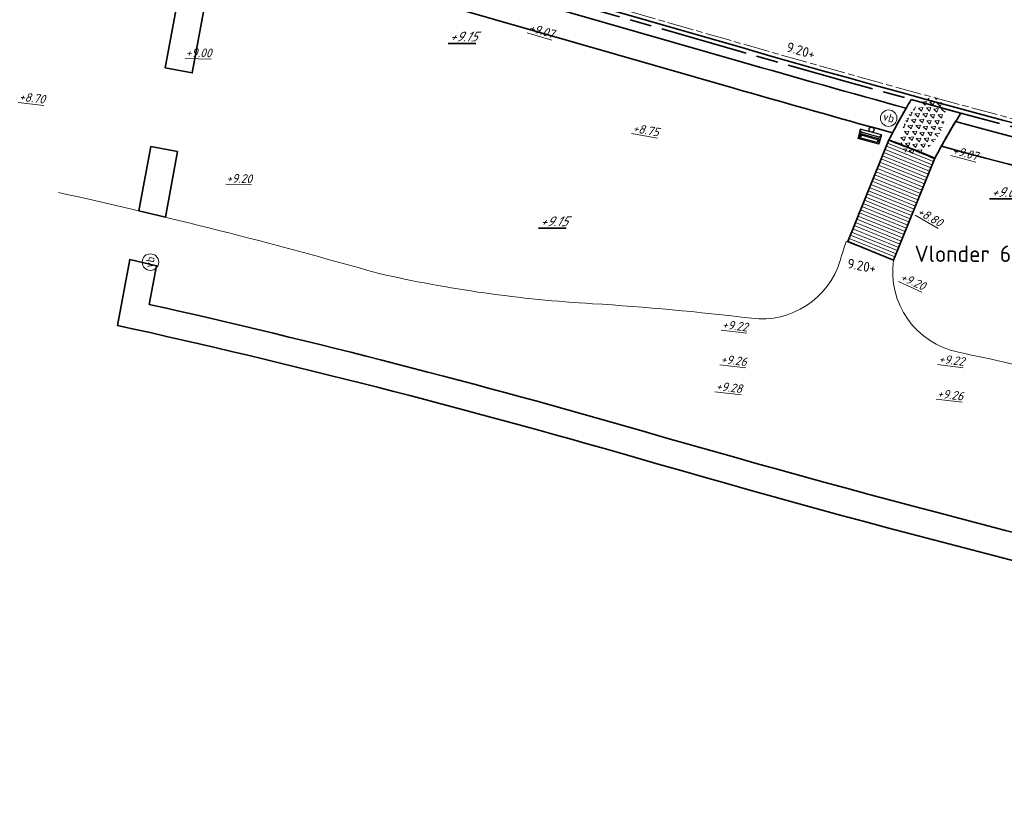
# Model space of a CAD drawing. Header units: metres. Extents: x 167072 to 168585, y 462393 to 462997.
# Tile 2 of 95: x 167507 to 167543, y 462534 to 462562. Entities that reach past the tile are written whole.
import ezdxf
from ezdxf.enums import TextEntityAlignment as Align

# ---------------------------------------------------------------- set-up
doc = ezdxf.new("R2010")
doc.units = ezdxf.units.M
doc.header["$LTSCALE"] = 0.2
doc.linetypes.add('ACAD_ISO08W100', pattern=[36, 24, -3, 6, -3])
doc.linetypes.add('VH-OPSLUITBAND_150X250', pattern=[24, 16, -2, 4, -2])
doc.layers.get('0').update_dxf_attribs({"lineweight": 25})
for name, color, linetype, lineweight in [('B-RO-OG-HOOGTEPUNT-BOMEN-T18', 253, 'Continuous', 35), ('B-RO-OG-HOOGTEPUNT-T18', 253, 'Continuous', 13), ('B-WE-VH-VERHARDING_HALFVERHARDING-G', 252, 'Continuous', 18), ('N-WE-GR-HAAG-G', 251, 'GR-HAAG1', 35), ('N-WE-IE-MEUBILAIR_WATERWEGMEUBILAIR_VLONDER-A', 11, 'Continuous', 15), ('N-WE-IE-MEUBILAIR_WATERWEGMEUBILAIR_VLONDER-T', 4, 'Continuous', 35), ('N-WE-IE-MEUBILAIR_WEGMEUBILAIR_AFVALBAK-S', 7, 'Continuous', 25), ('N-WE-IE-MEUBILAIR_WEGMEUBILAIR_VERKEERSBORD-S', 7, 'Continuous', 25), ('N-WE-KW-KUNSTWERK_BRUG_VOETGANGERSBRUG-G', 170, 'Continuous', 35), ('N-WE-VH-KANTOPSLUITING_OPSLUITBAND_150X250-G', 150, 'VH-OPSLUITBAND_150X250', 35), ('N-WE-VH-KANTOPSLUITING_VOORKANTBAND_OB_150x250-G', 3, 'Continuous', 35), ('N-WE-VH-KANTVERHARDING_BSS_LANGS_BAND_DUBBELE_STREKLAAG-G', 10, 'ACAD_ISO08W100', 18), ('N-WE-VH-VERHARDING_HALFVERHARDING-G', 1, 'Continuous', 35), ('N-WE-VH-VERHARDING_HALFVERHARDING_GRAVEL-S', 11, 'Continuous', 13), ('X-XX-AL-HOOGTELABEL-T25', 1, 'Continuous', 25)]:
    doc.layers.add(name, color=color, linetype=linetype, lineweight=lineweight)
doc.styles.add('NLCS-ISO', font='NLCS-ISO.ttf')
doc.styles.add('NLCS-ISO-M200-T18', font='NLCS-ISO.ttf', dxfattribs={"height": 0.36})
doc.styles.add('NLCS-ISO-M200-T18_CURSIEF', font='NLCS-ISO.ttf', dxfattribs={"oblique": 30, "height": 0.36})
doc.styles.add('ROMANS2-cur', font='NLCS-ISO.ttf', dxfattribs={"oblique": 20})
doc.linetypes.add('GR-HAAG1', pattern='A,6,[176,NLCS.SHX,S=0.125,R=0,X=0,Y=0],-2', length=8)

# ---------------------------------------------------------------- blocks, each defined once
blk = doc.blocks.new('SIE-WEG_AFVALBAK_TYPE_02')
at = {"linetype": 'Continuous'}
for p, q in [((0.4, -0.091), (-0.4, -0.091)), ((-0.34, -0.195), (-0.4, -0.091)), ((-0.34, -0.252), (-0.4, -0.441)), ((0.34, -0.195), (-0.34, -0.195)), ((-0.34, -0.252), (-0.34, -0.195)), ((0.34, -0.252), (-0.34, -0.252)), ((-0.302, -0.297), (-0.333, -0.397)), ((0.302, -0.297), (-0.302, -0.297)), ((0.302, -0.297), (0.333, -0.397)), ((0.34, -0.195), (0.4, -0.091)), ((0.34, -0.252), (0.34, -0.195)), ((0.34, -0.252), (0.4, -0.441)), ((0.4, -0.441), (-0.4, -0.441)), ((0.333, -0.397), (-0.333, -0.397))]:
    blk.add_line(p, q, dxfattribs=at)
for p, q in [((-0.4, -0.091), (-0.4, -0.441)), ((0.4, -0.091), (0.4, -0.441))]:
    blk.add_line(p, q)
blk.add_circle((0, 0), 0.0908, dxfattribs=at)
blk = doc.blocks.new('SVH-GRAVEL-SO')
for p, q in [((-4.58, 1.77), (-4.69, 1.91)), ((-3.83, 2.42), (-4.03, 1.62)), ((-3.33, 1.77), (-3.83, 2.42)), ((-2.58, 2.42), (-2.78, 1.62)), ((-2.08, 1.77), (-2.58, 2.42)), ((-1.98, 3.07), (-2.03, 2.87)), ((-2.03, 2.87), (-1.33, 3.02)), ((-1.33, 2.42), (-1.53, 1.62)), ((-1.33, 3.02), (-1.44, 3.16)), ((-0.83, 1.77), (-1.33, 2.42)), ((-0.68, 3.24), (-0.78, 2.87)), ((-0.78, 2.87), (-0.08, 3.02)), ((-0.08, 2.42), (-0.28, 1.62)), ((-0.08, 3.02), (-0.27, 3.26)), ((0.42, 1.77), (-0.08, 2.42)), ((0.57, 3.25), (0.47, 2.87)), ((0.47, 2.87), (1.17, 3.02)), ((1.17, 2.42), (0.97, 1.62)), ((1.17, 3.02), (1.02, 3.22)), ((1.67, 1.77), (1.17, 2.42)), ((1.78, 3.11), (1.72, 2.87)), ((1.72, 2.87), (2.32, 2.99)), ((2.42, 2.42), (2.22, 1.62)), ((2.23, 2.05), (2.23, 2.05)), ((2.23, 2.05), (2.23, 2.05)), ((2.92, 1.77), (2.42, 2.42)), ((3.67, 2.42), (3.47, 1.62)), ((4.17, 1.77), (3.67, 2.42)), ((4.78, 1.84), (4.72, 1.62)), ((-5.74, 0.37), (-5.08, 0.52)), ((-5.08, 0.52), (-5.48, 1.04)), ((-4.95, 1.69), (-4.58, 1.77)), ((-4.33, 1.17), (-4.53, 0.37)), ((-4.53, 0.37), (-3.83, 0.52)), ((-3.83, 0.52), (-4.33, 1.17)), ((-4.03, 1.62), (-3.33, 1.77)), ((-3.08, 1.17), (-3.28, 0.37)), ((-3.28, 0.37), (-2.58, 0.52)), ((-2.58, 0.52), (-3.08, 1.17)), ((-2.78, 1.62), (-2.08, 1.77)), ((-1.83, 1.17), (-2.03, 0.37)), ((-2.03, 0.37), (-1.33, 0.52)), ((-1.33, 0.52), (-1.83, 1.17)), ((-1.53, 1.62), (-0.83, 1.77)), ((-0.58, 1.17), (-0.78, 0.37)), ((-0.78, 0.37), (-0.08, 0.52)), ((-0.08, 0.52), (-0.58, 1.17)), ((-0.28, 1.62), (0.42, 1.77)), ((0.67, 1.17), (0.47, 0.37)), ((0.47, 0.37), (1.17, 0.52)), ((1.17, 0.52), (0.67, 1.17)), ((0.97, 1.62), (1.67, 1.77)), ((1.92, 1.17), (1.72, 0.37)), ((1.72, 0.37), (2.42, 0.52)), ((2.42, 0.52), (1.92, 1.17)), ((2.22, 1.62), (2.92, 1.77)), ((3.17, 1.17), (2.97, 0.37)), ((2.97, 0.37), (3.67, 0.52)), ((3.67, 0.52), (3.17, 1.17)), ((3.47, 1.62), (4.17, 1.77)), ((4.42, 1.17), (4.22, 0.37)), ((4.22, 0.37), (4.92, 0.52)), ((4.92, 0.52), (4.42, 1.17)), ((4.72, 1.62), (4.97, 1.67)), ((5.59, 0.83), (5.47, 0.37)), ((5.47, 0.37), (5.73, 0.42)), ((-5.08, -0.08), (-5.28, -0.88)), ((-5.28, -0.88), (-4.58, -0.73)), ((-4.58, -0.73), (-5.08, -0.08)), ((-4.33, -1.33), (-4.51, -2.05)), ((-3.83, -1.98), (-4.33, -1.33)), ((-3.83, -0.08), (-4.03, -0.88)), ((-4.03, -0.88), (-3.33, -0.73)), ((-3.33, -0.73), (-3.83, -0.08)), ((-3.08, -1.33), (-3.28, -2.13)), ((-2.58, -1.98), (-3.08, -1.33)), ((-2.58, -0.08), (-2.78, -0.88)), ((-2.78, -0.88), (-2.08, -0.73)), ((-2.08, -0.73), (-2.58, -0.08)), ((-1.83, -1.33), (-2.03, -2.13)), ((-1.33, -1.98), (-1.83, -1.33)), ((-1.33, -0.08), (-1.53, -0.88)), ((-1.53, -0.88), (-0.83, -0.73)), ((-0.83, -0.73), (-1.33, -0.08)), ((-0.58, -1.33), (-0.78, -2.13)), ((-0.08, -1.98), (-0.58, -1.33)), ((-0.08, -0.08), (-0.28, -0.88)), ((-0.28, -0.88), (0.42, -0.73)), ((0.42, -0.73), (-0.08, -0.08)), ((0.67, -1.33), (0.47, -2.13)), ((1.17, -1.98), (0.67, -1.33)), ((1.17, -0.08), (0.97, -0.88)), ((0.97, -0.88), (1.67, -0.73)), ((1.67, -0.73), (1.17, -0.08)), ((1.92, -1.33), (1.72, -2.13)), ((2.42, -1.98), (1.92, -1.33)), ((2.42, -0.08), (2.22, -0.88)), ((2.22, -0.88), (2.92, -0.73)), ((2.92, -0.73), (2.42, -0.08)), ((3.17, -1.33), (2.97, -2.13)), ((3.67, -1.98), (3.17, -1.33)), ((3.67, -0.08), (3.47, -0.88)), ((3.47, -0.88), (4.17, -0.73)), ((4.17, -0.73), (3.67, -0.08)), ((4.42, -1.33), (4.22, -2.13)), ((4.8, -1.82), (4.42, -1.33)), ((4.92, -0.08), (4.72, -0.88)), ((4.72, -0.88), (5.42, -0.73)), ((5.42, -0.73), (4.92, -0.08)), ((-4.41, -2.11), (-3.83, -1.98)), ((-3.28, -2.13), (-2.58, -1.98)), ((-2.58, -2.58), (-2.66, -2.9)), ((-2.25, -3.01), (-2.58, -2.58)), ((-2.03, -2.13), (-1.33, -1.98)), ((-1.33, -2.58), (-1.47, -3.16)), ((-0.83, -3.23), (-1.33, -2.58)), ((-0.78, -2.13), (-0.08, -1.98)), ((-0.08, -2.58), (-0.25, -3.26)), ((0.42, -3.23), (-0.08, -2.58)), ((0.29, -3.26), (0.42, -3.23)), ((0.47, -2.13), (1.17, -1.98)), ((1.17, -2.58), (1.01, -3.22)), ((1.6, -3.14), (1.17, -2.58)), ((1.72, -2.13), (2.42, -1.98)), ((2.42, -2.58), (2.32, -2.99)), ((2.66, -2.9), (2.42, -2.58)), ((2.97, -2.13), (3.67, -1.98)), ((4.22, -2.13), (4.44, -2.09))]:
    blk.add_line(p, q)
at = {"style": 'NLCS-ISO', "flags": 1}
blk.add_attdef('FUNCTIE', text='', height=1.8, dxfattribs=at).set_placement((0.05, -4.2), align=Align.MIDDLE_CENTER)
blk = doc.blocks.new('SIE-WEG_PAAL_VERKEERSBORD-SO')
at = {"color": 0, "linetype": 'ByBlock', "lineweight": 18}
blk.add_circle((0, 0), 1.5, dxfattribs=at)
at = {"color": 0, "linetype": 'ByBlock', "lineweight": 18, "style": 'NLCS-ISO'}
blk.add_text('vb', height=1.5, dxfattribs=at).set_placement((0, 0.13), align=Align.MIDDLE_CENTER)

msp = doc.modelspace()

# ---------------------------------------------------------------- hatches: boundary and pattern name
at = {"layer": 'N-WE-IE-MEUBILAIR_WATERWEGMEUBILAIR_VLONDER-A'}
h = msp.add_hatch(dxfattribs=at)
h.set_pattern_fill('ANSI31', angle=135)
h.set_pattern_definition([(157.9678, (167536.9614, 462554.03866), (-0.046891, -0.1158716), [])])
edge = h.paths.add_edge_path()
edge.add_line((167536.961, 462554.039), (167538.462, 462557.746))
edge.add_arc((167521.741, 462513.329), 47.46, 67.1981, 69.3713, ccw=False)
edge.add_line((167540.134, 462557.08), (167538.63, 462553.363))
edge.add_line((167538.63, 462553.363), (167536.961, 462554.039))

# ---------------------------------------------------------------- linework, layer by layer
at = {"layer": 'B-WE-VH-VERHARDING_HALFVERHARDING-G'}
msp.add_lwpolyline([(167508.167, 462555.827, -0.015769), (167519.815, 462552.881, 0.041696), (167527.65, 462551.772, -0.015362), (167533.446, 462551.24, 0.364939), (167536.684, 462553.35, -0.006936), (167536.904, 462554.044), (167538.63, 462553.363, 0.396377), (167540.995, 462550.001, -0.020845), (167548.656, 462548.088, 0.054735), (167588.237, 462539.077)], format="xyb", dxfattribs=at)
at = {"layer": 'N-WE-GR-HAAG-G'}
for points in [[(167538.594, 462558.004, -0.009805), (167539.092, 462558.904, -0.003106), (167533.076, 462560.595), (167513.163, 462566.324), (167512.061, 462560.374), (167513.044, 462560.191), (167513.946, 462565.058), (167532.799, 462559.634, 0.0027), (167538.038, 462558.157)], [(167585.123, 462537.65), (167582.94, 462534.993, -0.029321), (167529.491, 462547.121, 0.015189), (167511.479, 462551.747), (167511.74, 462553.156), (167510.766, 462553.39), (167510.32, 462550.981, -0.015978), (167529.213, 462546.161, 0.02963), (167583.346, 462533.912), (167586.294, 462537.501)]]:
    msp.add_lwpolyline(points, format="xyb", close=True, dxfattribs=at)
msp.add_lwpolyline([(167586.537, 462547.665, -0.00844), (167569.833, 462550.838), (167569.965, 462551.474, -0.014859), (167540.893, 462558.414, 0.010586), (167540.376, 462557.518), (167541.125, 462557.315, 0.014109), (167568.783, 462550.699), (167568.651, 462550.063, 0.009431), (167587.352, 462546.51), (167587.463, 462547.151, 0.002419), (167592.275, 462546.354), (167586.472, 462539.293), (167587.65, 462539.15), (167594.156, 462547.068, -0.003782), (167586.647, 462548.305), (167586.537, 462547.665)], format="xyb", dxfattribs=at)
msp.add_lwpolyline([(167512.511, 462557.319), (167511.528, 462557.501), (167511.094, 462555.16), (167512.068, 462554.927)], close=True, dxfattribs=at)
at = {"layer": 'N-WE-KW-KUNSTWERK_BRUG_VOETGANGERSBRUG-G'}
msp.add_lwpolyline([(167536.961, 462554.039), (167538.462, 462557.746, -0.009483), (167540.134, 462557.08), (167538.63, 462553.363)], format="xyb", close=True, dxfattribs=at)
at = {"layer": 'N-WE-VH-KANTOPSLUITING_OPSLUITBAND_150X250-G', "flags": 128}
msp.add_lwpolyline([(167512.782, 462569.149, 0.149858), (167519.241, 462564.94), (167533.172, 462560.931, 0.031204), (167594.369, 462547.389, -0.580296), (167595.512, 462544.387)], format="xyb", dxfattribs=at)
at = {"layer": 'N-WE-VH-KANTOPSLUITING_VOORKANTBAND_OB_150x250-G', "flags": 128}
msp.add_lwpolyline([(167512.901, 462569.241, 0.149753), (167519.282, 462565.084), (167533.214, 462561.075, 0.031204), (167594.392, 462547.537, -0.580296), (167595.628, 462544.292)], format="xyb", dxfattribs=at)
at = {"layer": 'N-WE-VH-KANTVERHARDING_BSS_LANGS_BAND_DUBBELE_STREKLAAG-G', "ltscale": 0.2, "flags": 128}
msp.add_lwpolyline([(167512.403, 462570.114, 0.169479), (167519.321, 462565.218), (167533.252, 462561.21, 0.027268), (167586.617, 462548.96), (167587.397, 462553.615, -0.020026), (167548.403, 462561.977), (167541.815, 462563.717, -0.003786), (167534.558, 462565.746), (167520.626, 462569.754, -0.386107), (167514.873, 462579.06), (167518.926, 462600.931), (167514.285, 462601.792), (167510.232, 462579.92, 0.203323), (167512.403, 462570.114, 0.203323)], format="xyb", dxfattribs=at)
at = {"layer": 'N-WE-VH-VERHARDING_HALFVERHARDING-G', "flags": 128}
msp.add_lwpolyline([(167539.275, 462559.217, 0.016152), (167538.454, 462557.735, -0.010533), (167540.135, 462557.067, -0.019548), (167541.084, 462558.724)], format="xyb", close=True, dxfattribs=at)

# ---------------------------------------------------------------- block references
at = {"layer": 'N-WE-IE-MEUBILAIR_WEGMEUBILAIR_AFVALBAK-S', "rotation": 344.6482313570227}
msp.add_blockref('SIE-WEG_AFVALBAK_TYPE_02', (167537.827, 462558.121), dxfattribs=at)
at = {"layer": 'N-WE-IE-MEUBILAIR_WEGMEUBILAIR_VERKEERSBORD-S', "xscale": 0.2, "yscale": 0.2, "zscale": 0.2}
for p, rotation in [((167538.451, 462558.54), 343.6969564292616), ((167511.521, 462553.288), 79.30867647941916)]:
    msp.add_blockref('SIE-WEG_PAAL_VERKEERSBORD-SO', p, dxfattribs=dict(at, rotation=rotation))
at = {"layer": 'N-WE-VH-VERHARDING_HALFVERHARDING_GRAVEL-S', "ltscale": 0.2, "xscale": 0.2, "yscale": 0.2, "zscale": 0.2, "rotation": 59.36850887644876}
msp.add_blockref('SVH-GRAVEL-SO', (167539.707, 462558.247), dxfattribs=at)

# ---------------------------------------------------------------- texts
at = {"layer": 'B-RO-OG-HOOGTEPUNT-BOMEN-T18', "style": 'ROMANS2-cur', "oblique": 30}
for s, p in [('%%u+9.15', (167522.926, 462561.517)), ('%%u+9.05', (167542.715, 462555.843)), ('%%u+9.15', (167526.228, 462554.776))]:
    msp.add_text(s, height=0.36, dxfattribs=at).set_placement(p, align=Align.MIDDLE_CENTER)
at = {"layer": 'B-RO-OG-HOOGTEPUNT-T18', "style": 'NLCS-ISO-M200-T18_CURSIEF', "oblique": 15}
msp.add_text('%%u+9.07', height=0.32, rotation=343.9479, dxfattribs=at).set_placement((167525.793, 462561.731), align=Align.MIDDLE_CENTER)
for s, rotation, p in [('%%u+9.00', 358.2931, (167512.81, 462560.784)), ('%%u+8.70', 353.1226, (167506.715, 462559.178)), ('%%u+8.75', 349.6912, (167529.098, 462558.037)), ('%%u+9.07', 345.0364, (167540.755, 462557.232)), ('%%u+9.20', 358.2931, (167514.288, 462556.195)), ('%%u+8.80', 329.6625, (167539.468, 462555.046)), ('%%u+9.20', 335.6179, (167538.851, 462552.634)), ('%%u+9.22', 353.1226, (167532.365, 462550.868)), ('%%u+9.26', 353.1226, (167532.315, 462549.606)), ('%%u+9.22', 353.1226, (167540.265, 462549.612)), ('%%u+9.28', 353.1226, (167532.139, 462548.621)), ('%%u+9.26', 353.1226, (167540.214, 462548.35))]:
    msp.add_text(s, height=0.32, rotation=rotation, dxfattribs=at).set_placement(p)
at = {"layer": 'N-WE-IE-MEUBILAIR_WATERWEGMEUBILAIR_VLONDER-T', "style": 'NLCS-ISO-M200-T18'}
msp.add_text('Vlonder 6', height=0.6, dxfattribs=at).set_placement((167539.399, 462553.294))
at = {"layer": 'X-XX-AL-HOOGTELABEL-T25', "style": 'NLCS-ISO'}
for rotation, p in [(343.5728, (167534.694, 462560.981)), (349.4459, (167536.918, 462553.072))]:
    msp.add_text('9.20+', height=0.36, rotation=rotation, dxfattribs=at).set_placement(p)

doc.saveas('drawing.dxf')
